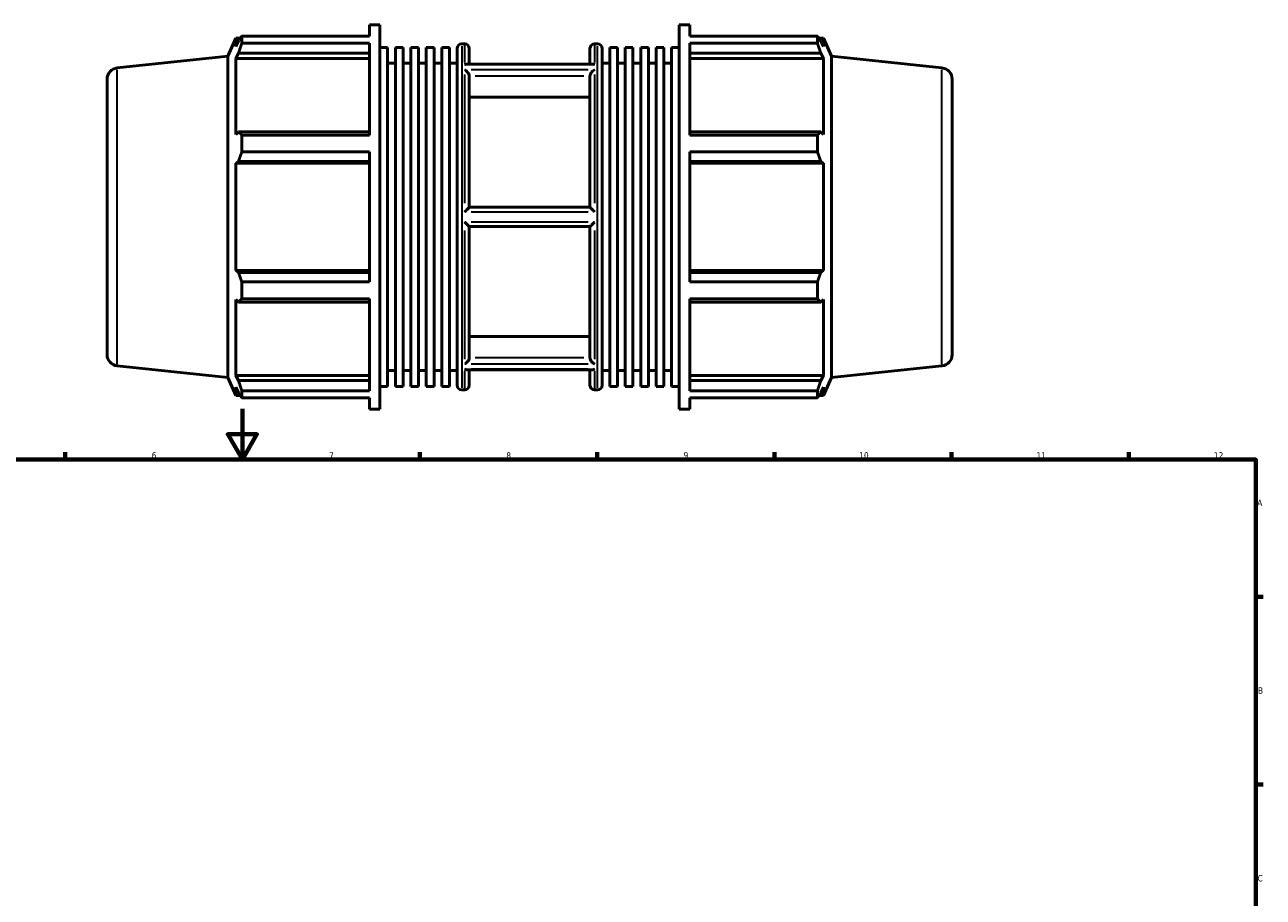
# Model space of a CAD drawing. Header units: millimetres. Extents: x -172 to 1405, y -72 to 983.
# Tile 5 of 7: x 334 to 824, y 401 to 746. Entities that reach past the tile are written whole.
import ezdxf

# ---------------------------------------------------------------- set-up
doc = ezdxf.new("R2010")
doc.units = ezdxf.units.MM
for name, color, linetype, lineweight in [('Border (ISO)', 7, 'Continuous', 70), ('Visible (ISO)', 7, 'Continuous', 50), ('Visible Narrow (ISO)', 7, 'Continuous', 35)]:
    doc.layers.add(name, color=color, linetype=linetype, lineweight=lineweight)
doc.styles.add('Note Text (ISO)', font='tahoma.ttf')

# ---------------------------------------------------------------- blocks, each defined once
blk = doc.blocks.new('Borders Default Border')
at = {"layer": 'Border (ISO)'}
for p, q in [((350.42, 574), (350.42, 576.9)), ((490.58, 574), (490.58, 576.9)), ((560.67, 574), (560.67, 576.9)), ((630.75, 574), (630.75, 576.9)), ((700.83, 574), (700.83, 576.9)), ((770.92, 574), (770.92, 576.9)), ((821, 519.75), (823.9, 519.75)), ((821, 445.5), (823.9, 445.5))]:
    blk.add_line(p, q, dxfattribs=at)
at = {"layer": 'Border (ISO)', "flags": 128}
for points in [[(420.5, 594), (420.5, 574), (414.73, 584), (426.27, 584), (420.5, 574)], [(20, 20), (20, 574), (821, 574), (821, 20), (20, 20)]]:
    blk.add_lwpolyline(points, dxfattribs=at)
at = {"layer": 'Border (ISO)', "color": 232, "true_color": 0xca0064, "char_height": 2.5, "attachment_point": 7, "style": 'Note Text (ISO)'}
for s, insert in [('6', (384.66, 574.35)), ('7', (454.77, 574.4)), ('8', (524.81, 574.34)), ('9', (594.88, 574.35)), ('10', (664.29, 574.35)), ('11', (734.37, 574.4)), ('12', (804.46, 574.4)), ('A', (821.59, 555.62)), ('B', (821.89, 481.38)), ('C', (821.73, 407.08))]:
    blk.add_mtext(s, dxfattribs=dict(at, insert=insert))

msp = doc.modelspace()

# ---------------------------------------------------------------- linework, layer by layer
at = {"layer": 'Visible (ISO)'}
for p, q in [((470.691, 741.493), (470.691, 745.982)), ((470.691, 745.982), (474.866, 745.982)), ((474.866, 593.982), (474.866, 745.982)), ((593.197, 593.982), (593.197, 745.982)), ((593.197, 745.982), (597.372, 745.982)), ((597.372, 741.493), (597.372, 745.982)), ((414.746, 733.497), (417.936, 740.662)), ((417.936, 740.662), (417.936, 737.391)), ((417.936, 740.662), (419.714, 740.662)), ((418.951, 739.566), (417.936, 737.391)), ((420.304, 741.493), (470.691, 741.493)), ((420.304, 738.745), (420.304, 741.493)), ((597.372, 741.493), (647.758, 741.493)), ((647.758, 738.745), (647.758, 741.493)), ((648.348, 740.662), (650.127, 740.662)), ((650.127, 737.391), (649.112, 739.566)), ((653.317, 733.497), (650.127, 740.662)), ((650.127, 737.391), (650.127, 740.662)), ((417.936, 732.676), (418.951, 734.699)), ((418.951, 734.699), (470.691, 734.699)), ((470.691, 738.745), (420.304, 738.745)), ((470.691, 702.351), (470.691, 738.745)), ((474.866, 737.014), (477.919, 737.014)), ((477.919, 602.95), (477.919, 737.014)), ((480.973, 602.95), (480.973, 737.014)), ((480.973, 737.014), (484.027, 737.014)), ((484.027, 602.95), (484.027, 737.014)), ((487.08, 602.95), (487.08, 737.014)), ((487.08, 737.014), (490.134, 737.014)), ((490.134, 602.95), (490.134, 737.014)), ((493.188, 602.95), (493.188, 737.014)), ((493.188, 737.014), (496.242, 737.014)), ((496.242, 602.95), (496.242, 737.014)), ((499.295, 602.95), (499.295, 737.014)), ((499.295, 737.014), (502.349, 737.014)), ((502.349, 602.95), (502.349, 737.014)), ((505.403, 603.382), (505.403, 736.582)), ((507.203, 738.382), (508.374, 738.382)), ((510.174, 736.582), (510.174, 730.434)), ((557.888, 730.434), (557.888, 736.582)), ((559.688, 738.382), (560.86, 738.382)), ((562.66, 736.582), (562.66, 603.382)), ((565.714, 602.95), (565.714, 737.014)), ((565.714, 737.014), (568.767, 737.014)), ((568.767, 602.95), (568.767, 737.014)), ((571.821, 602.95), (571.821, 737.014)), ((571.821, 737.014), (574.875, 737.014)), ((574.875, 602.95), (574.875, 737.014)), ((577.928, 602.95), (577.928, 737.014)), ((577.928, 737.014), (580.982, 737.014)), ((580.982, 602.95), (580.982, 737.014)), ((584.036, 602.95), (584.036, 737.014)), ((584.036, 737.014), (587.09, 737.014)), ((587.09, 602.95), (587.09, 737.014)), ((590.143, 602.95), (590.143, 737.014)), ((590.143, 737.014), (593.197, 737.014)), ((597.372, 702.351), (597.372, 738.745)), ((647.758, 738.745), (597.372, 738.745)), ((597.372, 734.699), (649.112, 734.699)), ((649.112, 734.699), (650.127, 732.676)), ((371.061, 728.906), (414.746, 733.497)), ((414.746, 606.467), (414.746, 733.497)), ((470.691, 732.676), (417.936, 732.676)), ((417.936, 732.676), (417.936, 702.619)), ((477.919, 730.782), (480.973, 730.782)), ((484.027, 730.782), (487.08, 730.782)), ((490.134, 730.782), (493.188, 730.782)), ((496.242, 730.782), (499.295, 730.782)), ((502.349, 730.782), (505.403, 730.782)), ((558.846, 730.434), (509.217, 730.434)), ((562.66, 730.782), (565.714, 730.782)), ((568.767, 730.782), (571.821, 730.782)), ((574.875, 730.782), (577.928, 730.782)), ((580.982, 730.782), (584.036, 730.782)), ((587.09, 730.782), (590.143, 730.782)), ((597.372, 732.676), (650.127, 732.676)), ((650.127, 702.619), (650.127, 732.676)), ((653.317, 606.467), (653.317, 733.497)), ((697.002, 728.906), (653.317, 733.497)), ((367.031, 724.431), (367.031, 615.534)), ((510.174, 725.666), (510.174, 673.782)), ((557.888, 673.782), (557.888, 725.666)), ((701.031, 724.431), (701.031, 615.534)), ((557.888, 717.336), (510.174, 717.336)), ((418.951, 703.672), (417.936, 702.619)), ((470.691, 703.672), (418.951, 703.672)), ((420.304, 702.351), (470.691, 702.351)), ((420.304, 695.716), (420.304, 702.351)), ((649.112, 703.672), (597.372, 703.672)), ((597.372, 702.351), (647.758, 702.351)), ((647.758, 695.716), (647.758, 702.351)), ((650.127, 702.619), (649.112, 703.672)), ((470.691, 695.716), (420.304, 695.716)), ((470.691, 644.248), (470.691, 695.716)), ((597.372, 644.248), (597.372, 695.716)), ((647.758, 695.716), (597.372, 695.716)), ((417.936, 691.236), (418.951, 691.922)), ((470.691, 691.236), (417.936, 691.236)), ((417.936, 691.236), (417.936, 648.728)), ((418.951, 691.922), (470.691, 691.922)), ((597.372, 691.922), (649.112, 691.922)), ((597.372, 691.236), (650.127, 691.236)), ((649.112, 691.922), (650.127, 691.236)), ((650.127, 648.728), (650.127, 691.236)), ((557.89, 673.782), (510.172, 673.782)), ((510.172, 666.182), (557.89, 666.182)), ((510.174, 666.182), (510.174, 614.299)), ((557.888, 614.299), (557.888, 666.182)), ((470.691, 648.728), (417.936, 648.728)), ((418.951, 648.043), (417.936, 648.728)), ((470.691, 648.043), (418.951, 648.043)), ((597.372, 648.728), (650.127, 648.728)), ((649.112, 648.043), (597.372, 648.043)), ((650.127, 648.728), (649.112, 648.043)), ((420.304, 644.248), (470.691, 644.248)), ((420.304, 637.613), (420.304, 644.248)), ((597.372, 644.248), (647.758, 644.248)), ((647.758, 637.613), (647.758, 644.248)), ((417.936, 637.346), (417.936, 607.288)), ((417.936, 637.346), (418.951, 636.293)), ((470.691, 637.613), (420.304, 637.613)), ((470.691, 601.22), (470.691, 637.613)), ((597.372, 601.22), (597.372, 637.613)), ((647.758, 637.613), (597.372, 637.613)), ((649.112, 636.293), (650.127, 637.346)), ((650.127, 607.288), (650.127, 637.346)), ((418.951, 636.293), (470.691, 636.293)), ((597.372, 636.293), (649.112, 636.293)), ((510.174, 622.629), (557.888, 622.629)), ((371.061, 611.059), (414.746, 606.467)), ((418.951, 605.266), (417.936, 607.288)), ((470.691, 607.288), (417.936, 607.288)), ((477.919, 609.182), (480.973, 609.182)), ((484.027, 609.182), (487.08, 609.182)), ((490.134, 609.182), (493.188, 609.182)), ((496.242, 609.182), (499.295, 609.182)), ((502.349, 609.182), (505.403, 609.182)), ((558.846, 609.531), (509.217, 609.531)), ((510.174, 609.531), (510.174, 603.382)), ((557.888, 603.382), (557.888, 609.531)), ((562.66, 609.182), (565.714, 609.182)), ((568.767, 609.182), (571.821, 609.182)), ((574.875, 609.182), (577.928, 609.182)), ((580.982, 609.182), (584.036, 609.182)), ((587.09, 609.182), (590.143, 609.182)), ((597.372, 607.288), (650.127, 607.288)), ((650.127, 607.288), (649.112, 605.266)), ((697.002, 611.059), (653.317, 606.467)), ((414.746, 606.467), (417.936, 599.302)), ((417.936, 602.574), (417.936, 599.302)), ((417.936, 602.574), (418.951, 600.399)), ((470.691, 605.266), (418.951, 605.266)), ((474.866, 602.95), (477.919, 602.95)), ((480.973, 602.95), (484.027, 602.95)), ((487.08, 602.95), (490.134, 602.95)), ((493.188, 602.95), (496.242, 602.95)), ((499.295, 602.95), (502.349, 602.95)), ((565.714, 602.95), (568.767, 602.95)), ((571.821, 602.95), (574.875, 602.95)), ((577.928, 602.95), (580.982, 602.95)), ((584.036, 602.95), (587.09, 602.95)), ((590.143, 602.95), (593.197, 602.95)), ((649.112, 605.266), (597.372, 605.266)), ((649.112, 600.399), (650.127, 602.574)), ((653.317, 606.467), (650.127, 599.302)), ((650.127, 599.302), (650.127, 602.574)), ((417.936, 599.302), (419.714, 599.302)), ((420.304, 601.22), (470.691, 601.22)), ((420.304, 598.472), (420.304, 601.22)), ((470.691, 598.472), (420.304, 598.472)), ((470.691, 593.982), (470.691, 598.472)), ((507.203, 601.582), (508.374, 601.582)), ((559.688, 601.582), (560.86, 601.582)), ((597.372, 601.22), (647.758, 601.22)), ((597.372, 593.982), (597.372, 598.472)), ((647.758, 598.472), (597.372, 598.472)), ((647.758, 598.472), (647.758, 601.22)), ((648.348, 599.302), (650.127, 599.302)), ((470.691, 593.982), (474.866, 593.982)), ((593.197, 593.982), (597.372, 593.982))]:
    msp.add_line(p, q, dxfattribs=at)
for centre, radius, start, end in [((507.203, 736.582), 1.8, 90, 180), ((508.374, 736.582), 1.8, 0, 90), ((559.688, 736.582), 1.8, 90, 180), ((560.86, 736.582), 1.8, 0, 90), ((371.531, 724.431), 4.5, 96, 180), ((696.531, 724.431), 4.5, 0, 84), ((371.531, 615.534), 4.5, 180, 264), ((696.531, 615.534), 4.5, 276, 0), ((507.203, 603.382), 1.8, 180, 270), ((508.374, 603.382), 1.8, 270, 0), ((559.688, 603.382), 1.8, 180, 270), ((560.86, 603.382), 1.8, 270, 0)]:
    msp.add_arc(centre, radius, start, end, dxfattribs=at)
for points, weights in [([(418.951, 739.566), (419.6, 740.51), (420.304, 741.493)], [1.00310231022, 1.00195900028, 1]), ([(647.758, 741.493), (648.462, 740.51), (649.112, 739.566)], [1, 1.00195900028, 1.00310231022]), ([(420.304, 738.745), (419.6, 736.68), (418.951, 734.699)], [1, 1.00195900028, 1.00310231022]), ([(649.112, 734.699), (648.462, 736.68), (647.758, 738.745)], [1.00310231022, 1.00195900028, 1]), ([(418.951, 703.672), (419.6, 703.025), (420.304, 702.351)], [1.00310231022, 1.00195900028, 1]), ([(647.758, 702.351), (648.462, 703.025), (649.112, 703.672)], [1, 1.00195900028, 1.00310231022]), ([(420.304, 695.716), (419.6, 693.78), (418.951, 691.922)], [1, 1.00195900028, 1.00310231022]), ([(649.112, 691.922), (648.462, 693.78), (647.758, 695.716)], [1.00310231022, 1.00195900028, 1]), ([(418.951, 648.043), (419.6, 646.184), (420.304, 644.248)], [1.00310231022, 1.00195900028, 1]), ([(647.758, 644.248), (648.462, 646.184), (649.112, 648.043)], [1, 1.00195900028, 1.00310231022]), ([(420.304, 637.613), (419.6, 636.94), (418.951, 636.293)], [1, 1.00195900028, 1.00310231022]), ([(649.112, 636.293), (648.462, 636.94), (647.758, 637.613)], [1.00310231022, 1.00195900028, 1]), ([(418.951, 605.266), (419.6, 603.284), (420.304, 601.22)], [1.00310231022, 1.00195900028, 1]), ([(647.758, 601.22), (648.462, 603.284), (649.112, 605.266)], [1, 1.00195900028, 1.00310231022]), ([(420.304, 598.472), (419.6, 599.455), (418.951, 600.399)], [1, 1.00195900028, 1.00310231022]), ([(649.112, 600.399), (648.462, 599.455), (647.758, 598.472)], [1.00310231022, 1.00195900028, 1])]:
    msp.add_rational_spline(points, weights, degree=2, dxfattribs=at)
for points, knots in [([(508.374, 730.219), (508.375, 730.219), (508.377, 730.22), (508.559, 730.307), (508.74, 730.369), (509.018, 730.423), (509.119, 730.434), (509.217, 730.434)], [-0.3361685, -0.3361685, -0.3361685, -0.3361685, -0.33556815, -0.33556815, -0.25926437, -0.25926437, -0.21495347, -0.21495347, -0.21495347, -0.21495347]), ([(558.846, 730.434), (558.944, 730.434), (559.045, 730.423), (559.323, 730.369), (559.504, 730.307), (559.686, 730.22), (559.687, 730.219), (559.688, 730.219)], [-0.12170427, -0.12170427, -0.12170427, -0.12170427, -0.07699308, -0.07699308, 0, 0, 0.00060578, 0.00060578, 0.00060578, 0.00060578]), ([(510.172, 725.734), (510.169, 725.808), (510.159, 725.884), (510.109, 726.136), (510.048, 726.313), (509.882, 726.672), (509.775, 726.851), (509.494, 727.245), (509.31, 727.451), (508.881, 727.848), (508.629, 728.028), (508.378, 728.163), (508.376, 728.164), (508.374, 728.165)], [-0.33856608, -0.33856608, -0.33856608, -0.33856608, -0.31255661, -0.31255661, -0.25485694, -0.25485694, -0.1926003, -0.1926003, -0.10658863, -0.10658863, 0, 0, 0.00077894, 0.00077894, 0.00077894, 0.00077894]), ([(559.688, 728.165), (559.687, 728.164), (559.685, 728.163), (559.433, 728.028), (559.181, 727.848), (558.753, 727.451), (558.568, 727.245), (558.288, 726.851), (558.181, 726.672), (558.015, 726.313), (557.953, 726.136), (557.904, 725.884), (557.894, 725.808), (557.89, 725.734)], [-0.37890913, -0.37890913, -0.37890913, -0.37890913, -0.37813799, -0.37813799, -0.27261634, -0.27261634, -0.18746567, -0.18746567, -0.12583223, -0.12583223, -0.06871014, -0.06871014, -0.04296103, -0.04296103, -0.04296103, -0.04296103]), ([(508.374, 672.036), (508.376, 672.038), (508.377, 672.04), (508.557, 672.222), (508.736, 672.403), (509.088, 672.754), (509.262, 672.928), (509.578, 673.238), (509.723, 673.379), (509.937, 673.582), (510.017, 673.656), (510.13, 673.756), (510.165, 673.782), (510.172, 673.782)], [-0.33624399, -0.33624399, -0.33624399, -0.33624399, -0.33553215, -0.33553215, -0.26009474, -0.26009474, -0.18312145, -0.18312145, -0.10970027, -0.10970027, -0.05388496, -0.05388496, 0, 0, 0, 0]), ([(557.89, 673.782), (557.898, 673.782), (557.932, 673.756), (558.046, 673.656), (558.125, 673.582), (558.34, 673.379), (558.485, 673.238), (558.801, 672.928), (558.975, 672.754), (559.326, 672.403), (559.505, 672.222), (559.685, 672.04), (559.687, 672.038), (559.688, 672.036)], [-0.33849899, -0.33849899, -0.33849899, -0.33849899, -0.28413757, -0.28413757, -0.22782873, -0.22782873, -0.15375834, -0.15375834, -0.07610445, -0.07610445, 0, 0, 0.00071813, 0.00071813, 0.00071813, 0.00071813]), ([(510.172, 666.182), (510.165, 666.182), (510.13, 666.209), (510.017, 666.309), (509.937, 666.383), (509.723, 666.586), (509.578, 666.727), (509.262, 667.037), (509.088, 667.21), (508.736, 667.562), (508.557, 667.743), (508.377, 667.925), (508.376, 667.927), (508.374, 667.928)], [-0.33849899, -0.33849899, -0.33849899, -0.33849899, -0.28413757, -0.28413757, -0.22782873, -0.22782873, -0.15375834, -0.15375834, -0.07610445, -0.07610445, 0, 0, 0.00071813, 0.00071813, 0.00071813, 0.00071813]), ([(559.688, 667.928), (559.687, 667.927), (559.685, 667.925), (559.505, 667.743), (559.326, 667.562), (558.975, 667.21), (558.801, 667.037), (558.485, 666.727), (558.34, 666.586), (558.125, 666.383), (558.046, 666.309), (557.932, 666.209), (557.898, 666.182), (557.89, 666.182)], [-0.33624399, -0.33624399, -0.33624399, -0.33624399, -0.33553215, -0.33553215, -0.26009474, -0.26009474, -0.18312145, -0.18312145, -0.10970027, -0.10970027, -0.05388496, -0.05388496, 0, 0, 0, 0]), ([(508.374, 611.8), (508.376, 611.801), (508.378, 611.802), (508.629, 611.936), (508.881, 612.117), (509.31, 612.514), (509.494, 612.72), (509.775, 613.114), (509.882, 613.293), (510.048, 613.652), (510.109, 613.829), (510.159, 614.081), (510.169, 614.157), (510.172, 614.231)], [-0.37890913, -0.37890913, -0.37890913, -0.37890913, -0.37813799, -0.37813799, -0.27261634, -0.27261634, -0.18746567, -0.18746567, -0.12583223, -0.12583223, -0.06871014, -0.06871014, -0.04296103, -0.04296103, -0.04296103, -0.04296103]), ([(557.89, 614.231), (557.894, 614.157), (557.904, 614.081), (557.953, 613.829), (558.015, 613.652), (558.181, 613.293), (558.288, 613.114), (558.568, 612.72), (558.753, 612.514), (559.181, 612.117), (559.433, 611.936), (559.685, 611.802), (559.687, 611.801), (559.688, 611.8)], [-0.33856608, -0.33856608, -0.33856608, -0.33856608, -0.31255661, -0.31255661, -0.25485694, -0.25485694, -0.1926003, -0.1926003, -0.10658863, -0.10658863, 0, 0, 0.00077894, 0.00077894, 0.00077894, 0.00077894]), ([(509.217, 609.531), (509.119, 609.531), (509.018, 609.542), (508.74, 609.596), (508.559, 609.658), (508.377, 609.745), (508.375, 609.745), (508.374, 609.746)], [-0.12170427, -0.12170427, -0.12170427, -0.12170427, -0.07699308, -0.07699308, 0, 0, 0.00060578, 0.00060578, 0.00060578, 0.00060578]), ([(559.688, 609.746), (559.687, 609.745), (559.686, 609.745), (559.504, 609.658), (559.323, 609.596), (559.045, 609.542), (558.944, 609.531), (558.846, 609.531)], [-0.3361685, -0.3361685, -0.3361685, -0.3361685, -0.33556815, -0.33556815, -0.25926437, -0.25926437, -0.21495347, -0.21495347, -0.21495347, -0.21495347])]:
    msp.add_open_spline(points, degree=3, knots=knots, dxfattribs=at)
for points in [[(510.174, 725.666), (510.174, 725.688), (510.174, 725.711), (510.172, 725.734)], [(557.89, 725.734), (557.889, 725.711), (557.888, 725.688), (557.888, 725.666)], [(510.172, 614.231), (510.174, 614.254), (510.174, 614.277), (510.174, 614.299)], [(557.888, 614.299), (557.888, 614.277), (557.889, 614.254), (557.89, 614.231)]]:
    msp.add_open_spline(points, degree=3, dxfattribs=at)
at = {"layer": 'Visible Narrow (ISO)'}
for p, q in [((507.203, 737.54), (507.203, 602.424)), ((508.374, 731), (508.374, 738.361)), ((559.688, 738.361), (559.688, 731)), ((560.86, 602.424), (560.86, 737.54)), ((510.94, 730.219), (557.123, 730.219)), ((371.061, 611.784), (371.061, 728.18)), ((508.374, 675.407), (508.374, 726.32)), ((557.123, 728.165), (510.94, 728.165)), ((512.558, 725.734), (555.504, 725.734)), ((559.688, 726.32), (559.688, 675.407)), ((697.002, 611.784), (697.002, 728.18)), ((510.94, 672.036), (557.123, 672.036)), ((557.123, 667.928), (510.94, 667.928)), ((508.374, 613.645), (508.374, 664.558)), ((559.688, 664.558), (559.688, 613.645)), ((555.504, 614.231), (512.558, 614.231)), ((508.374, 601.603), (508.374, 608.965)), ((510.94, 611.8), (557.123, 611.8)), ((557.123, 609.746), (510.94, 609.746)), ((559.688, 608.965), (559.688, 601.603))]:
    msp.add_line(p, q, dxfattribs=at)

# ---------------------------------------------------------------- block references
msp.add_blockref('Borders Default Border', (0, 0))

doc.saveas('drawing.dxf')
